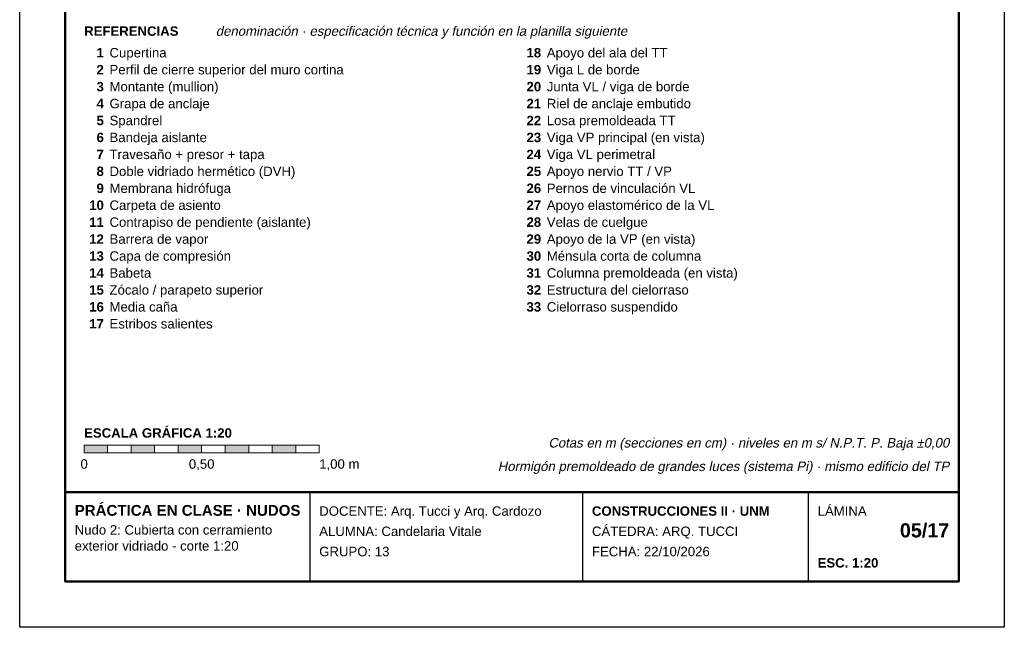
# Model space of a CAD drawing. Header units: millimetres. Extents: x 6 to 4194, y 6 to 5934.
# Tile 1 of 3: x 6 to 4194, y 6 to 2588. Entities that reach past the tile are written whole.
import ezdxf
from ezdxf.enums import TextEntityAlignment as Align

# ---------------------------------------------------------------- set-up
doc = ezdxf.new("R2010")
doc.units = ezdxf.units.MM
doc.header["$LTSCALE"] = 20
for name, color, linetype in [('X-MARCO', 7, 'Continuous'), ('X-ROTULO', 7, 'Continuous'), ('X-TEXTOS', 7, 'Continuous')]:
    doc.layers.add(name, color=color, linetype=linetype)
doc.styles.add('ARIAL', font='arial.ttf')
doc.styles.add('ARIAL-B', font='arialbd.ttf')

msp = doc.modelspace()

# ---------------------------------------------------------------- hatches: boundary and pattern name
at = {"layer": 'X-TEXTOS'}
h = msp.add_hatch(color=7, dxfattribs=at)
h.dxf.hatch_style = 1
h.paths.add_polyline_path([(280, 780), (380, 780), (380, 748), (280, 748)])
h = msp.add_hatch(color=7, dxfattribs=at)
h.dxf.hatch_style = 1
h.paths.add_polyline_path([(480, 780), (580, 780), (580, 748), (480, 748)])
h = msp.add_hatch(color=7, dxfattribs=at)
h.dxf.hatch_style = 1
h.paths.add_polyline_path([(680, 780), (780, 780), (780, 748), (680, 748)])
h = msp.add_hatch(color=7, dxfattribs=at)
h.dxf.hatch_style = 1
h.paths.add_polyline_path([(880, 780), (980, 780), (980, 748), (880, 748)])
h = msp.add_hatch(color=7, dxfattribs=at)
h.dxf.hatch_style = 1
h.paths.add_polyline_path([(1080, 780), (1180, 780), (1180, 748), (1080, 748)])

# ---------------------------------------------------------------- linework, layer by layer
at = {"layer": 'X-MARCO', "lineweight": 30}
msp.add_lwpolyline([(6, 5934), (4194, 5934), (4194, 6), (6, 6)], close=True, dxfattribs=at)
at = {"layer": 'X-MARCO', "lineweight": 50}
msp.add_lwpolyline([(200, 5740), (4000, 5740), (4000, 200), (200, 200)], close=True, dxfattribs=at)
at = {"layer": 'X-ROTULO', "lineweight": 50}
msp.add_lwpolyline([(200, 580), (4000, 580), (4000, 200), (200, 200)], close=True, dxfattribs=at)
at = {"layer": 'X-ROTULO', "lineweight": 25}
for points in [[(1240, 580), (1240, 200)], [(2400, 580), (2400, 200)], [(3360, 580), (3360, 200)]]:
    msp.add_lwpolyline(points, dxfattribs=at)
at = {"layer": 'X-TEXTOS', "lineweight": 13}
for points in [[(280, 780), (380, 780), (380, 748), (280, 748)], [(380, 780), (480, 780), (480, 748), (380, 748)], [(480, 780), (580, 780), (580, 748), (480, 748)], [(580, 780), (680, 780), (680, 748), (580, 748)], [(680, 780), (780, 780), (780, 748), (680, 748)], [(780, 780), (880, 780), (880, 748), (780, 748)], [(880, 780), (980, 780), (980, 748), (880, 748)], [(980, 780), (1080, 780), (1080, 748), (980, 748)], [(1080, 780), (1180, 780), (1180, 748), (1080, 748)], [(1180, 780), (1280, 780), (1280, 748), (1180, 748)]]:
    msp.add_lwpolyline(points, close=True, dxfattribs=at)

# ---------------------------------------------------------------- texts
at = {"layer": 'X-ROTULO'}
for s, height, style, p in [('PRÁCTICA EN CLASE · NUDOS', 45.824, 'ARIAL-B', (240, 480)), ('DOCENTE: Arq. Tucci y Arq. Cardozo', 40.096, 'ARIAL', (1280, 480)), ('CONSTRUCCIONES II · UNM', 40.096, 'ARIAL-B', (2440, 480)), ('LÁMINA', 40.1, 'ARIAL', (3400, 480)), ('Nudo 2: Cubierta con cerramiento', 40.096, 'ARIAL', (240, 400)), ('ALUMNA: Candelaria Vitale', 40.096, 'ARIAL', (1280, 394)), ('CÁTEDRA: ARQ. TUCCI', 40.096, 'ARIAL', (2440, 394)), ('exterior vidriado - corte 1:20', 40.096, 'ARIAL', (240, 332)), ('GRUPO: 13', 40.1, 'ARIAL', (1280, 308)), ('FECHA: 22/10/2026', 40.096, 'ARIAL', (2440, 308)), ('ESC. 1:20', 40.1, 'ARIAL-B', (3400, 260))]:
    msp.add_text(s, height=height, dxfattribs=dict(at, style=style)).set_placement(p)
at = {"layer": 'X-ROTULO', "style": 'ARIAL-B'}
msp.add_text('05/17', height=60.14, dxfattribs=at).set_placement((3960, 388), align=Align.RIGHT)
at = {"layer": 'X-TEXTOS'}
for s, height, style, p in [('REFERENCIAS', 40.096, 'ARIAL-B', (280, 2520)), ('Apoyo del ala del TT', 40.096, 'ARIAL', (2248, 2428)), ('Cupertina', 40.1, 'ARIAL', (388, 2428)), ('Perfil de cierre superior del muro cortina', 40.096, 'ARIAL', (388, 2356)), ('Viga L de borde', 40.096, 'ARIAL', (2248, 2356)), ('Montante (mullion)', 40.096, 'ARIAL', (388, 2284)), ('Junta VL / viga de borde', 40.096, 'ARIAL', (2248, 2284)), ('Grapa de anclaje', 40.096, 'ARIAL', (388, 2212)), ('Riel de anclaje embutido', 40.096, 'ARIAL', (2248, 2212)), ('Spandrel', 40.1, 'ARIAL', (388, 2140)), ('Losa premoldeada TT', 40.096, 'ARIAL', (2248, 2140)), ('Bandeja aislante', 40.096, 'ARIAL', (388, 2068)), ('Viga VP principal (en vista)', 40.096, 'ARIAL', (2248, 2068)), ('Travesaño + presor + tapa', 40.096, 'ARIAL', (388, 1996)), ('Viga VL perimetral', 40.096, 'ARIAL', (2248, 1996)), ('Doble vidriado hermético (DVH)', 40.096, 'ARIAL', (388, 1924)), ('Apoyo nervio TT / VP', 40.096, 'ARIAL', (2248, 1924)), ('Membrana hidrófuga', 40.096, 'ARIAL', (388, 1852)), ('Pernos de vinculación VL', 40.096, 'ARIAL', (2248, 1852)), ('Carpeta de asiento', 40.096, 'ARIAL', (388, 1780)), ('Apoyo elastomérico de la VL', 40.096, 'ARIAL', (2248, 1780)), ('Contrapiso de pendiente (aislante)', 40.096, 'ARIAL', (388, 1708)), ('Velas de cuelgue', 40.096, 'ARIAL', (2248, 1708)), ('Barrera de vapor', 40.096, 'ARIAL', (388, 1636)), ('Apoyo de la VP (en vista)', 40.096, 'ARIAL', (2248, 1636)), ('Capa de compresión', 40.096, 'ARIAL', (388, 1564)), ('Ménsula corta de columna', 40.096, 'ARIAL', (2248, 1564)), ('Babeta', 40.1, 'ARIAL', (388, 1492)), ('Columna premoldeada (en vista)', 40.096, 'ARIAL', (2248, 1492)), ('Zócalo / parapeto superior', 40.096, 'ARIAL', (388, 1420)), ('Estructura del cielorraso', 40.096, 'ARIAL', (2248, 1420)), ('Media caña', 40.1, 'ARIAL', (388, 1348)), ('Cielorraso suspendido', 40.096, 'ARIAL', (2248, 1348)), ('Estribos salientes', 40.096, 'ARIAL', (388, 1276)), ('ESCALA GRÁFICA 1:20', 40.096, 'ARIAL-B', (280, 812)), ('1,00 m', 40.1, 'ARIAL', (1280, 680))]:
    msp.add_text(s, height=height, dxfattribs=dict(at, style=style)).set_placement(p)
at = {"layer": 'X-TEXTOS', "style": 'ARIAL', "oblique": 12}
msp.add_text('denominación · especificación técnica y función en la planilla siguiente', height=40.096, dxfattribs=at).set_placement((840, 2520))
at = {"layer": 'X-TEXTOS', "style": 'ARIAL-B'}
for s, p in [('1', (364, 2428)), ('18', (2224, 2428)), ('2', (364, 2356)), ('19', (2224, 2356)), ('3', (364, 2284)), ('20', (2224, 2284)), ('4', (364, 2212)), ('21', (2224, 2212)), ('5', (364, 2140)), ('22', (2224, 2140)), ('6', (364, 2068)), ('23', (2224, 2068)), ('7', (364, 1996)), ('24', (2224, 1996)), ('8', (364, 1924)), ('25', (2224, 1924)), ('9', (364, 1852)), ('26', (2224, 1852)), ('10', (364, 1780)), ('27', (2224, 1780)), ('11', (364, 1708)), ('28', (2224, 1708)), ('12', (364, 1636)), ('29', (2224, 1636)), ('13', (364, 1564)), ('30', (2224, 1564)), ('14', (364, 1492)), ('31', (2224, 1492)), ('15', (364, 1420)), ('32', (2224, 1420)), ('16', (364, 1348)), ('33', (2224, 1348)), ('17', (364, 1276))]:
    msp.add_text(s, height=40.1, dxfattribs=at).set_placement(p, align=Align.RIGHT)
at = {"layer": 'X-TEXTOS', "style": 'ARIAL', "oblique": 12}
for s, p in [('Cotas en m (secciones en cm) · niveles en m s/ N.P.T. P. Baja ±0,00', (3960, 770)), ('Hormigón premoldeado de grandes luces (sistema Pi) · mismo edificio del TP', (3960, 670))]:
    msp.add_text(s, height=40.096, dxfattribs=at).set_placement(p, align=Align.RIGHT)
at = {"layer": 'X-TEXTOS', "style": 'ARIAL'}
for s, p in [('0', (280, 680)), ('0,50', (780, 680))]:
    msp.add_text(s, height=40.1, dxfattribs=at).set_placement(p, align=Align.CENTER)

doc.saveas('drawing.dxf')
